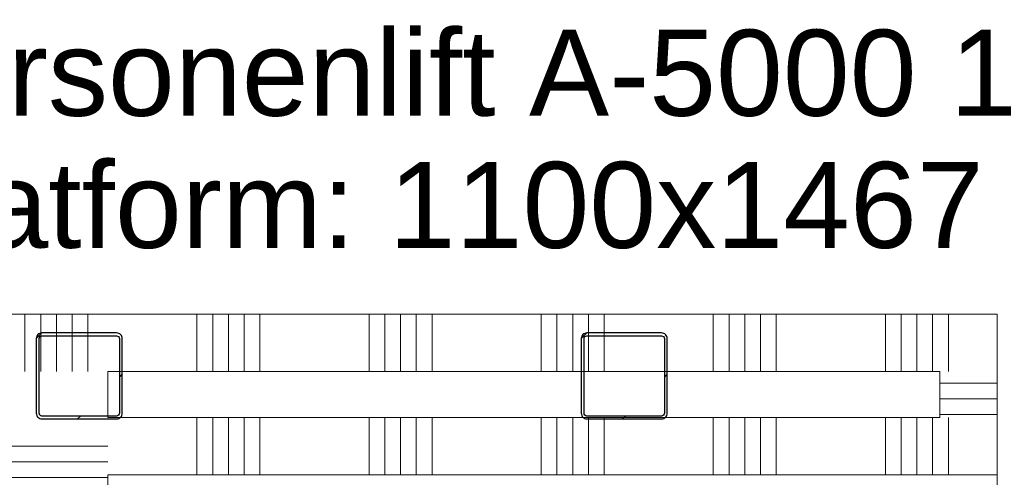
# Model space of a CAD drawing. Extents: x 0 to 92550, y 0 to 59400.
# Tile 29 of 87: x 18820 to 20536, y 38246 to 39044. Entities that reach past the tile are written whole.
import ezdxf
from ezdxf.xclip import XClip

# ---------------------------------------------------------------- set-up
doc = ezdxf.new("R2010")
doc.units = 0
doc.header["$MEASUREMENT"] = 0
doc.header["$XCLIPFRAME"] = 0
for name, color, linetype in [('ZZ 22 Binnenwand metal stud', 7, 'Continuous'), ('ZZ 28 HDC staalconstructies', 7, 'Continuous'), ('ZZ 72 Vaste inrichting', 7, 'Continuous'), ('ZZ Info_tekst Algemeen', 7, 'Continuous'), ('ZZ Zone Gebruiksruimten', 7, 'Continuous')]:
    doc.layers.add(name, color=color, linetype=linetype)
doc.styles.add('GENERATED_STYLE_1', font='arial.ttf')

# ---------------------------------------------------------------- blocks, each defined once
blk = doc.blocks.new('*X100')
at = {"layer": 'ZZ 22 Binnenwand metal stud', "color": 7, "linetype": 'Continuous', "lineweight": 5, "ltscale": 0.01}
blk.add_line((20438.9, 38335), (20438.9, 38350), dxfattribs=at)
blk = doc.blocks.new('*X101')
at = {"layer": 'ZZ 22 Binnenwand metal stud', "color": 7, "linetype": 'Continuous', "lineweight": 5, "ltscale": 0.01}
blk.add_line((20438.9, 38250), (20438.9, 38335), dxfattribs=at)
blk = doc.blocks.new('*X102')
at = {"layer": 'ZZ 22 Binnenwand metal stud', "color": 7, "linetype": 'Continuous', "lineweight": 5, "ltscale": 0.01}
for p, q in [((19129.1, 38250), (19129.1, 38350)), ((19156.6, 38250), (19156.6, 38350)), ((19184, 38250), (19184, 38350)), ((19211.4, 38250), (19211.4, 38350)), ((19238.9, 38250), (19238.9, 38350)), ((19429.1, 38250), (19429.1, 38350)), ((19456.6, 38250), (19456.6, 38350)), ((19484, 38250), (19484, 38350)), ((19511.4, 38250), (19511.4, 38350)), ((19538.9, 38250), (19538.9, 38350)), ((19729.1, 38250), (19729.1, 38350)), ((19756.6, 38250), (19756.6, 38350)), ((19784, 38250), (19784, 38350)), ((19811.4, 38250), (19811.4, 38350)), ((19838.9, 38250), (19838.9, 38350)), ((20029.1, 38250), (20029.1, 38350)), ((20056.6, 38250), (20056.6, 38350)), ((20084, 38250), (20084, 38350)), ((20111.4, 38250), (20111.4, 38350)), ((20138.9, 38250), (20138.9, 38350)), ((20329.1, 38250), (20329.1, 38350)), ((20356.6, 38250), (20356.6, 38350)), ((20384, 38250), (20384, 38350)), ((20411.4, 38250), (20411.4, 38350))]:
    blk.add_line(p, q, dxfattribs=at)
blk = doc.blocks.new('*X105')
at = {"layer": 'ZZ 22 Binnenwand metal stud', "color": 7, "linetype": 'Continuous', "lineweight": 5, "ltscale": 0.01}
for p, q in [((18934.5, 38300), (18773.9, 38300)), ((18973.9, 38300), (18934.5, 38300)), ((18934.5, 38272.6), (18773.9, 38272.6)), ((18973.9, 38272.6), (18934.5, 38272.6)), ((18934.5, 38245.1), (18773.9, 38245.1)), ((18973.9, 38245.1), (18934.5, 38245.1)), ((18934.5, 38217.7), (18773.9, 38217.7)), ((18973.9, 38217.7), (18934.5, 38217.7)), ((18934.5, 38190.3), (18773.9, 38190.3)), ((18973.9, 38190.3), (18934.5, 38190.3)), ((18934.5, 38000), (18773.9, 38000)), ((18973.9, 38000), (18934.5, 38000)), ((18934.5, 37972.6), (18773.9, 37972.6)), ((18973.9, 37972.6), (18934.5, 37972.6)), ((18934.5, 37945.1), (18773.9, 37945.1)), ((18973.9, 37945.1), (18934.5, 37945.1)), ((18934.5, 37917.7), (18773.9, 37917.7)), ((18973.9, 37917.7), (18934.5, 37917.7)), ((18934.5, 37890.3), (18773.9, 37890.3)), ((18973.9, 37890.3), (18934.5, 37890.3)), ((18934.5, 37700), (18773.9, 37700)), ((18973.9, 37700), (18934.5, 37700)), ((18934.5, 37672.6), (18773.9, 37672.6)), ((18973.9, 37672.6), (18934.5, 37672.6)), ((18934.5, 37645.1), (18773.9, 37645.1)), ((18973.9, 37645.1), (18934.5, 37645.1)), ((18934.5, 37617.7), (18773.9, 37617.7)), ((18973.9, 37617.7), (18934.5, 37617.7)), ((18934.5, 37590.3), (18773.9, 37590.3)), ((18973.9, 37590.3), (18934.5, 37590.3)), ((18934.5, 37400), (18773.9, 37400)), ((18973.9, 37400), (18934.5, 37400)), ((18934.5, 37372.6), (18773.9, 37372.6)), ((18973.9, 37372.6), (18934.5, 37372.6)), ((18934.5, 37345.1), (18773.9, 37345.1)), ((18973.9, 37345.1), (18934.5, 37345.1)), ((18934.5, 37317.7), (18773.9, 37317.7)), ((18973.9, 37317.7), (18934.5, 37317.7)), ((18934.5, 37290.3), (18773.9, 37290.3)), ((18973.9, 37290.3), (18934.5, 37290.3)), ((18934.5, 37100), (18773.9, 37100)), ((18973.9, 37100), (18934.5, 37100)), ((18934.5, 37072.6), (18773.9, 37072.6)), ((18973.9, 37072.6), (18934.5, 37072.6)), ((18934.5, 37045.1), (18773.9, 37045.1)), ((18973.9, 37045.1), (18934.5, 37045.1)), ((18934.5, 37017.7), (18773.9, 37017.7)), ((18973.9, 37017.7), (18934.5, 37017.7)), ((18934.5, 36990.3), (18773.9, 36990.3)), ((18973.9, 36990.3), (18934.5, 36990.3)), ((18934.5, 36800), (18773.9, 36800)), ((18973.9, 36800), (18934.5, 36800)), ((18934.5, 36772.6), (18773.9, 36772.6)), ((18973.9, 36772.6), (18934.5, 36772.6))]:
    blk.add_line(p, q, dxfattribs=at)
blk = doc.blocks.new('*X138')
at = {"layer": 'ZZ 22 Binnenwand metal stud', "color": 7, "linetype": 'Continuous', "lineweight": 5, "ltscale": 0.01}
blk.add_line((20438.9, 38430), (20438.9, 38445), dxfattribs=at)
blk = doc.blocks.new('*X139')
at = {"layer": 'ZZ 22 Binnenwand metal stud', "color": 7, "linetype": 'Continuous', "lineweight": 5, "ltscale": 0.01}
blk.add_line((20438.9, 38445), (20438.9, 38530), dxfattribs=at)
blk = doc.blocks.new('*X140')
at = {"layer": 'ZZ 22 Binnenwand metal stud', "color": 7, "linetype": 'Continuous', "lineweight": 5, "ltscale": 0.01}
for p, q in [((18829.1, 38430), (18829.1, 38530)), ((18856.6, 38430), (18856.6, 38530)), ((18884, 38430), (18884, 38530)), ((18911.4, 38430), (18911.4, 38530)), ((18938.9, 38430), (18938.9, 38530)), ((19129.1, 38430), (19129.1, 38530)), ((19156.6, 38430), (19156.6, 38530)), ((19184, 38430), (19184, 38530)), ((19211.4, 38430), (19211.4, 38530)), ((19238.9, 38430), (19238.9, 38530)), ((19429.1, 38430), (19429.1, 38530)), ((19456.6, 38430), (19456.6, 38530)), ((19484, 38430), (19484, 38530)), ((19511.4, 38430), (19511.4, 38530)), ((19538.9, 38430), (19538.9, 38530)), ((19729.1, 38430), (19729.1, 38530)), ((19756.6, 38430), (19756.6, 38530)), ((19784, 38430), (19784, 38530)), ((19811.4, 38430), (19811.4, 38530)), ((19838.9, 38430), (19838.9, 38530)), ((20029.1, 38430), (20029.1, 38530)), ((20056.6, 38430), (20056.6, 38530)), ((20084, 38430), (20084, 38530)), ((20111.4, 38430), (20111.4, 38530)), ((20138.9, 38430), (20138.9, 38530)), ((20329.1, 38430), (20329.1, 38530)), ((20356.6, 38430), (20356.6, 38530)), ((20384, 38430), (20384, 38530)), ((20411.4, 38430), (20411.4, 38530))]:
    blk.add_line(p, q, dxfattribs=at)
blk = doc.blocks.new('*X142')
at = {"layer": 'ZZ 22 Binnenwand metal stud', "color": 7, "linetype": 'Continuous', "lineweight": 5, "ltscale": 0.01}
for p, q in [((20423.9, 38409.7), (20523.9, 38409.7)), ((20423.9, 38382.3), (20523.9, 38382.3)), ((20423.9, 38354.9), (20523.9, 38354.9))]:
    blk.add_line(p, q, dxfattribs=at)
blk = doc.blocks.new('Drawing_1_1', base_point=(5738.9, 6500))
at = {"layer": 'ZZ 28 HDC staalconstructies', "linetype": 'Continuous', "lineweight": 0, "true_color": 0x000000}
h = blk.add_hatch(dxfattribs=at)
h.set_pattern_fill('515_Staal_0001', color=18, style=0, pattern_type=2)
h.set_pattern_definition([(225, (18848.87, 38487.29), (-159.1, 159.1), []), (225, (18795.83, 38540.32), (-159.1, 159.1), [])])
h.paths.add_polyline_path([(18988.9, 38497.3), (18858.9, 38497.3, 0.414214), (18848.9, 38487.3), (18848.9, 38357.3, 0.414214), (18858.9, 38347.3), (18988.9, 38347.3, 0.414214), (18998.9, 38357.3), (18998.9, 38487.3, 0.414214)])
h.paths.add_polyline_path([(18988.9, 38492.3, -0.414214), (18993.9, 38487.3), (18993.9, 38357.3, -0.414214), (18988.9, 38352.3), (18858.9, 38352.3, -0.414214), (18853.9, 38357.3), (18853.9, 38487.3, -0.414214), (18858.9, 38492.3)], flags=0)
h = blk.add_hatch(dxfattribs=at)
h.set_pattern_fill('515_Staal_0001', color=18, style=0, pattern_type=2)
h.set_pattern_definition([(225, (19798.87, 38487.29), (-159.1, 159.1), []), (225, (19745.83, 38540.32), (-159.1, 159.1), [])])
h.paths.add_polyline_path([(19938.9, 38497.3), (19808.9, 38497.3, 0.414214), (19798.9, 38487.3), (19798.9, 38357.3, 0.414214), (19808.9, 38347.3), (19938.9, 38347.3, 0.414214), (19948.9, 38357.3), (19948.9, 38487.3, 0.414214)])
h.paths.add_polyline_path([(19938.9, 38492.3, -0.414214), (19943.9, 38487.3), (19943.9, 38357.3, -0.414214), (19938.9, 38352.3), (19808.9, 38352.3, -0.414214), (19803.9, 38357.3), (19803.9, 38487.3, -0.414214), (19808.9, 38492.3)], flags=0)
at = {"layer": 'ZZ 22 Binnenwand metal stud', "color": 7, "linetype": 'Continuous', "lineweight": 15, "ltscale": 0.01, "flags": 128}
for points in [[(20523.9, 38530), (18473.9, 38530)], [(20523.9, 38530), (20523.9, 38430)], [(18973.9, 38350), (18973.9, 38430)], [(18973.9, 38430), (20423.9, 38430)], [(20423.9, 38430), (20423.9, 38350)], [(20523.9, 38350), (20523.9, 38430)], [(20423.9, 38350), (18973.9, 38350)], [(20523.9, 38250), (20523.9, 38350)], [(18973.9, 38250), (20523.9, 38250)], [(18973.9, 36770), (18973.9, 38250)]]:
    blk.add_lwpolyline(points, dxfattribs=at)
at = {"layer": 'ZZ 28 HDC staalconstructies', "color": 7, "linetype": 'Continuous', "lineweight": 25, "ltscale": 0.01, "flags": 128}
for points in [[(18988.9, 38497.3), (18858.9, 38497.3, 0.414214), (18848.9, 38487.3), (18848.9, 38357.3, 0.414214), (18858.9, 38347.3), (18988.9, 38347.3, 0.414214), (18998.9, 38357.3), (18998.9, 38487.3, 0.414214)], [(18988.9, 38492.3, -0.414214), (18993.9, 38487.3), (18993.9, 38357.3, -0.414214), (18988.9, 38352.3), (18858.9, 38352.3, -0.414214), (18853.9, 38357.3), (18853.9, 38487.3, -0.414214), (18858.9, 38492.3)], [(19938.9, 38497.3), (19808.9, 38497.3, 0.414214), (19798.9, 38487.3), (19798.9, 38357.3, 0.414214), (19808.9, 38347.3), (19938.9, 38347.3, 0.414214), (19948.9, 38357.3), (19948.9, 38487.3, 0.414214)], [(19938.9, 38492.3, -0.414214), (19943.9, 38487.3), (19943.9, 38357.3, -0.414214), (19938.9, 38352.3), (19808.9, 38352.3, -0.414214), (19803.9, 38357.3), (19803.9, 38487.3, -0.414214), (19808.9, 38492.3)]]:
    blk.add_lwpolyline(points, format="xyb", close=True, dxfattribs=at)
at = {"layer": 'ZZ Zone Gebruiksruimten', "color": 255, "linetype": 'Continuous', "lineweight": 0, "ltscale": 0.01, "flags": 128}
blk.add_lwpolyline([(20874.8, 47800), (14880.7, 42914), (17735.5, 38530), (20523.9, 38530), (20523.9, 35720), (34488.9, 35720), (34488.9, 47800)], close=True, dxfattribs=at)
at = {"layer": 'ZZ 72 Vaste inrichting', "color": 7, "linetype": 'Continuous', "lineweight": 25, "ltscale": 0.01}
for name in ['*X140', '*X139', '*X138', '*X142', '*X102', '*X100', '*X101', '*X105']:
    blk.add_blockref(name, (0, 0), dxfattribs=at)
at = {"layer": 'ZZ Info_tekst Algemeen', "color": 7, "linetype": 'Continuous', "lineweight": 5, "insert": (19748.9, 38813.1), "char_height": 150, "attachment_point": 5, "line_spacing_factor": 0.921593, "style": 'GENERATED_STYLE_1'}
blk.add_mtext('\\A1;{\\pqc;\\fArial|b0|i0|c0|p0;\\W1.000000;Aesy Personenlift A-5000 1462x1520\\P\\pqc;\\fArial|b0|i0|c0|p0;\\W1.000000;platform: 1100x1467 mm}', dxfattribs=at)

msp = doc.modelspace()

# ---------------------------------------------------------------- block references
at = {"color": 7, "linetype": 'Continuous', "lineweight": 25, "ltscale": 0.01}
ref = msp.add_blockref('Drawing_1_1', (5738.9, 6500), dxfattribs=at)
XClip(ref).set_block_clipping_path([(1000, 1000), (66950, 58400)])

doc.saveas('drawing.dxf')
